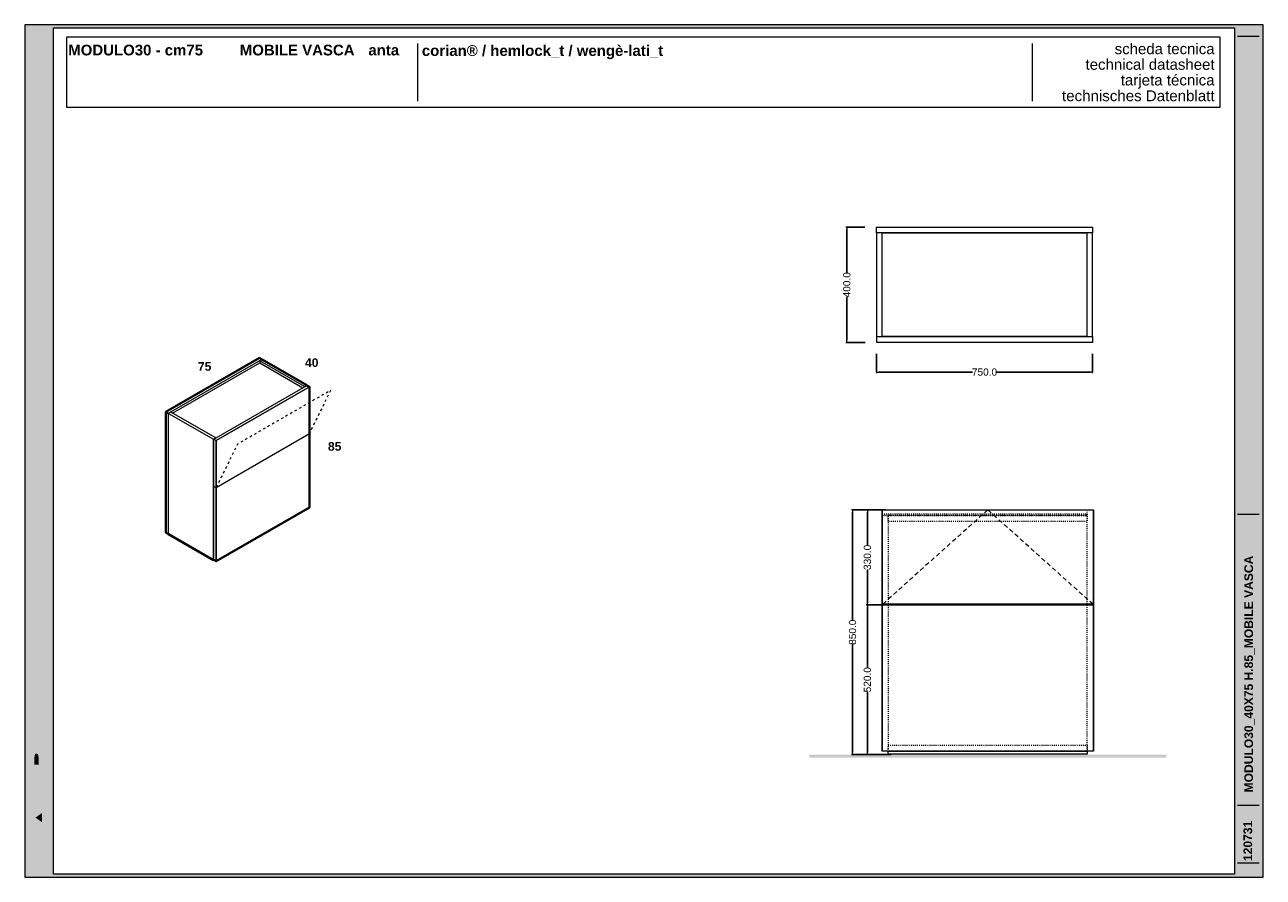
# Model space of a CAD drawing. Header units: millimetres. Extents: x 23321 to 49942, y -33706 to -16645.
# Tile 22 of 27: x 45642 to 49942, y -33706 to -30746. Entities that reach past the tile are written whole.
import ezdxf

# ---------------------------------------------------------------- set-up
doc = ezdxf.new("R2010")
doc.units = ezdxf.units.MM
doc.header["$MEASUREMENT"] = 0
doc.linetypes.add('AStair_dashed', pattern=[1800, 800, -1000])
doc.linetypes.add('Tratteggio', pattern=[25, 15, -10])
for name, color, linetype, lineweight in [('032-Muri Esterni.MVI_Num_Penna__91', 255, 'Continuous', 13), ('036-SOLAI_MVI_Num_Penna__95', 8, 'Continuous', 13), ('0_Num_Penna__1', 7, 'Continuous', 9), ('0_Num_Penna__21', 7, 'Continuous', 20), ('0_Num_Penna__41', 7, 'Continuous', 40), ('1_Num_Penna__21', 7, 'Continuous', 20), ('Bordi_Num_Penna__1', 7, 'Continuous', 9), ('Retini_Num_Penna__1', 7, 'Continuous', 9), ('SCRITTE_Num_Penna__95', 251, 'Continuous', 13), ('squadratura_schede', 8, 'Continuous', 13), ('Strumenti_Num_Penna__91', 255, 'Continuous', 13), ('Testi_Num_Penna__1', 7, 'Continuous', 9), ('Testi_Num_Penna__91', 255, 'Continuous', 13)]:
    doc.layers.add(name, color=color, linetype=linetype, lineweight=lineweight)
doc.layers.add('091-Quote lineari.XII', color=7, linetype='Continuous')
doc.layers.add('0_Num_Penna__95', color=7, linetype='Continuous', lineweight=13, true_color=0x616161)
doc.styles.add('GENERATED_STYLE_1', font='swiss.ttf')
doc.styles.add('GENERATED_STYLE_2', font='swissb.ttf')
doc.styles.add('GENERATED_STYLE_4', font='arialbd.ttf')
doc.dimstyles.new('GENERATED_STYLE__1', dxfattribs={"dimtxt": 25, "dimasz": 7.6, "dimexe": 0.18, "dimexo": 40, "dimgap": 0.09, "dimtad": 0, "dimtih": 1, "dimtoh": 1, "dimdec": 1, "dimzin": 0, "dimdsep": 46, "dimtxsty": 'GENERATED_STYLE_1', "dimblk": 'ARROWHEAD_0', "dimblk1": 'ARROWHEAD_0', "dimblk2": 'ARROWHEAD_0', "dimcen": 0.09, "dimclrd": 7, "dimclre": 7, "dimclrt": 7, "dimazin": 0, "dimtfac": 1, "dimtdec": 4, "dimtmove": 0, "dimatfit": 3, "dimfxl": 1, "dimtolj": 1, "dimtzin": 0, "dimarcsym": 0})
doc.dimstyles.new('GENERATED_STYLE__2', dxfattribs={"dimtxt": 25, "dimasz": 7.6, "dimexe": 0.18, "dimexo": 40, "dimgap": 0.09, "dimtad": 0, "dimdec": 1, "dimzin": 0, "dimdsep": 46, "dimtxsty": 'GENERATED_STYLE_1', "dimblk": 'ARROWHEAD_0', "dimblk1": 'ARROWHEAD_0', "dimblk2": 'ARROWHEAD_0', "dimcen": 0.09, "dimclrd": 7, "dimclre": 7, "dimclrt": 7, "dimazin": 0, "dimtfac": 1, "dimtdec": 4, "dimtmove": 0, "dimatfit": 3, "dimfxl": 1, "dimtolj": 1, "dimtzin": 0, "dimarcsym": 0})

# ---------------------------------------------------------------- blocks, each defined once
blk = doc.blocks.new('ARROWHEAD_0')
at = {"color": 0, "linetype": 'Continuous', "lineweight": 0}
for p, q in [((0, 0), (-1, 0)), ((0, -0.5), (0, 0.5))]:
    blk.add_line(p, q, dxfattribs=at)
blk = doc.blocks.new('*D28')
at = {"layer": '091-Quote lineari.XII', "color": 7, "linetype": 'Continuous', "lineweight": -2}
for p, q in [((48580.1, -32430.2), (48515.7, -32430.2)), ((48515.9, -32437.8), (48515.9, -32813.4)), ((48515.9, -33272.6), (48515.9, -32897.1)), ((48598.1, -33280.2), (48515.7, -33280.2))]:
    blk.add_line(p, q, dxfattribs=at)
at = {"layer": 'Defpoints', "color": 0, "linetype": 'Continuous'}
for p in [(48515.9, -32430.2), (48620.1, -32430.2), (48638.1, -33280.2)]:
    blk.add_point(p, dxfattribs=at)
at = {"layer": '091-Quote lineari.XII', "color": 7, "linetype": 'Continuous', "lineweight": -2, "xscale": 7.6, "yscale": 7.6, "zscale": 7.6}
for p, rotation in [((48515.9, -32430.2), 90), ((48515.9, -33280.2), 270)]:
    blk.add_blockref('ARROWHEAD_0', p, dxfattribs=dict(at, rotation=rotation))
at = {"layer": '091-Quote lineari.XII', "color": 7, "linetype": 'Continuous', "insert": (48515.9, -32855.2), "char_height": 25, "attachment_point": 5, "rotation": 90, "style": 'GENERATED_STYLE_1'}
blk.add_mtext('\\A1;850.0', dxfattribs=at)
blk = doc.blocks.new('*D29')
at = {"layer": '091-Quote lineari.XII', "color": 7, "linetype": 'Continuous', "lineweight": -2}
for p, q in [((48631.8, -32430.2), (48567.3, -32430.2)), ((48567.5, -32437.8), (48567.5, -32553.2)), ((48567.5, -32752.6), (48567.5, -32637.3)), ((48649.8, -32760.2), (48567.3, -32760.2))]:
    blk.add_line(p, q, dxfattribs=at)
at = {"layer": 'Defpoints', "color": 0, "linetype": 'Continuous'}
for p in [(48567.5, -32430.2), (48671.8, -32430.2), (48689.8, -32760.2)]:
    blk.add_point(p, dxfattribs=at)
at = {"layer": '091-Quote lineari.XII', "color": 7, "linetype": 'Continuous', "lineweight": -2, "xscale": 7.6, "yscale": 7.6, "zscale": 7.6}
for p, rotation in [((48567.5, -32430.2), 90), ((48567.5, -32760.2), 270)]:
    blk.add_blockref('ARROWHEAD_0', p, dxfattribs=dict(at, rotation=rotation))
at = {"layer": '091-Quote lineari.XII', "color": 7, "linetype": 'Continuous', "insert": (48567.5, -32595.2), "char_height": 25, "attachment_point": 5, "rotation": 90, "style": 'GENERATED_STYLE_1'}
blk.add_mtext('\\A1;330.0', dxfattribs=at)
blk = doc.blocks.new('*D30')
at = {"layer": '091-Quote lineari.XII', "color": 7, "linetype": 'Continuous', "lineweight": -2}
for p, q in [((48631.8, -32760.2), (48567.3, -32760.2)), ((48567.5, -32767.8), (48567.5, -32978.3)), ((48567.5, -33272.6), (48567.5, -33062.2)), ((48649.8, -33280.2), (48567.3, -33280.2))]:
    blk.add_line(p, q, dxfattribs=at)
at = {"layer": 'Defpoints', "color": 0, "linetype": 'Continuous'}
for p in [(48567.5, -32760.2), (48671.8, -32760.2), (48689.8, -33280.2)]:
    blk.add_point(p, dxfattribs=at)
at = {"layer": '091-Quote lineari.XII', "color": 7, "linetype": 'Continuous', "lineweight": -2, "xscale": 7.6, "yscale": 7.6, "zscale": 7.6}
for p, rotation in [((48567.5, -32760.2), 90), ((48567.5, -33280.2), 270)]:
    blk.add_blockref('ARROWHEAD_0', p, dxfattribs=dict(at, rotation=rotation))
at = {"layer": '091-Quote lineari.XII', "color": 7, "linetype": 'Continuous', "insert": (48567.5, -33020.2), "char_height": 25, "attachment_point": 5, "rotation": 90, "style": 'GENERATED_STYLE_1'}
blk.add_mtext('\\A1;520.0', dxfattribs=at)
blk = doc.blocks.new('*D46')
at = {"layer": '091-Quote lineari.XII', "color": 7, "linetype": 'Continuous', "lineweight": -2}
for p, q in [((48559.1, -31448.8), (48495.7, -31448.8)), ((48495.9, -31456.4), (48495.9, -31606.8)), ((48495.9, -31841.2), (48495.9, -31690.8)), ((48560.1, -31848.8), (48495.7, -31848.8))]:
    blk.add_line(p, q, dxfattribs=at)
at = {"layer": 'Defpoints', "color": 0, "linetype": 'Continuous'}
for p in [(48495.9, -31448.8), (48599.1, -31448.8), (48600.1, -31848.8)]:
    blk.add_point(p, dxfattribs=at)
at = {"layer": '091-Quote lineari.XII', "color": 7, "linetype": 'Continuous', "lineweight": -2, "xscale": 7.6, "yscale": 7.6, "zscale": 7.6}
for p, rotation in [((48495.9, -31448.8), 90), ((48495.9, -31848.8), 270)]:
    blk.add_blockref('ARROWHEAD_0', p, dxfattribs=dict(at, rotation=rotation))
at = {"layer": '091-Quote lineari.XII', "color": 7, "linetype": 'Continuous', "insert": (48495.9, -31648.8), "char_height": 25, "attachment_point": 5, "rotation": 90, "style": 'GENERATED_STYLE_1'}
blk.add_mtext('\\A1;400.0', dxfattribs=at)
blk = doc.blocks.new('*D47')
at = {"layer": '091-Quote lineari.XII', "color": 7, "linetype": 'Continuous', "lineweight": -2}
for p, q in [((48599.1, -31888.8), (48599.1, -31952.1)), ((49349.1, -31888.8), (49349.1, -31952.1)), ((48606.7, -31951.9), (48932.4, -31951.9)), ((49341.5, -31951.9), (49015.9, -31951.9))]:
    blk.add_line(p, q, dxfattribs=at)
at = {"layer": 'Defpoints', "color": 0, "linetype": 'Continuous'}
for p in [(48599.1, -31848.8), (49349.1, -31848.8), (48599.1, -31951.9)]:
    blk.add_point(p, dxfattribs=at)
at = {"layer": '091-Quote lineari.XII', "color": 7, "linetype": 'Continuous', "lineweight": -2, "xscale": 7.6, "yscale": 7.6, "zscale": 7.6, "rotation": 180}
blk.add_blockref('ARROWHEAD_0', (48599.1, -31951.9), dxfattribs=at)
at = {"layer": '091-Quote lineari.XII', "color": 7, "linetype": 'Continuous', "lineweight": -2, "xscale": 7.6, "yscale": 7.6, "zscale": 7.6}
blk.add_blockref('ARROWHEAD_0', (49349.1, -31951.9), dxfattribs=at)
at = {"layer": '091-Quote lineari.XII', "color": 7, "linetype": 'Continuous', "insert": (48974.1, -31951.9), "char_height": 25, "attachment_point": 5, "style": 'GENERATED_STYLE_1'}
blk.add_mtext('\\A1;750.0', dxfattribs=at)

msp = doc.modelspace()

# ---------------------------------------------------------------- hatches: boundary and pattern name
at = {"layer": '032-Muri Esterni.MVI_Num_Penna__91', "linetype": 'Continuous'}
h = msp.add_hatch(color=256, dxfattribs=at)
h.paths.add_polyline_path([(45691.892, -33685.927, 0.41421356), (45722.667, -33655.151), (45722.667, -33145.335, 0.41421356), (45691.892, -33114.559, 0.41421356), (45661.117, -33145.335), (45661.117, -33655.151, 0.41421356)], flags=0)
h.paths.add_polyline_path([(45695.629, -33276.998), (45715.588, -33238.915), (45715.588, -33270.842), (45691.904, -33315.059), (45715.588, -33315.059), (45715.588, -33335.048), (45668.193, -33335.048), (45668.193, -33296.992), (45668.201, -33294.564), (45668.225, -33292.222), (45668.265, -33289.967), (45668.32, -33287.799), (45668.389, -33285.718), (45668.472, -33283.725), (45668.569, -33281.819), (45668.679, -33280), (45668.721, -33279.415), (45668.772, -33278.835), (45668.831, -33278.261), (45668.895, -33277.692), (45668.964, -33277.126), (45669.036, -33276.564), (45669.109, -33276.004), (45669.182, -33275.445), (45669.328, -33274.306), (45669.484, -33273.176), (45669.652, -33272.056), (45669.835, -33270.948), (45670.034, -33269.851), (45670.249, -33268.768), (45670.484, -33267.698), (45670.739, -33266.644), (45671.155, -33265.118), (45671.6, -33263.671), (45672.073, -33262.302), (45672.575, -33261.013), (45673.106, -33259.805), (45673.665, -33258.676), (45674.253, -33257.629), (45674.869, -33256.664), (45674.993, -33256.483), (45675.12, -33256.309), (45675.248, -33256.143), (45675.379, -33255.983), (45675.512, -33255.828), (45675.646, -33255.678), (45675.782, -33255.531), (45675.919, -33255.386), (45676.487, -33254.824), (45677.083, -33254.333), (45677.706, -33253.916), (45678.355, -33253.573), (45679.031, -33253.304), (45679.733, -33253.111), (45680.46, -33252.995), (45681.214, -33252.956), (45682.495, -33253.045), (45683.715, -33253.314), (45684.875, -33253.761), (45685.973, -33254.388), (45687.011, -33255.193), (45687.988, -33256.177), (45688.905, -33257.34), (45689.761, -33258.681), (45690.552, -33260.148), (45691.31, -33261.749), (45692.037, -33263.49), (45692.73, -33265.374), (45693.391, -33267.405), (45694.018, -33269.587), (45694.612, -33271.924), (45695.173, -33274.421)], flags=0)
h.paths.add_polyline_path([(45715.588, -33375.656), (45691.904, -33419.864), (45668.223, -33375.656), (45668.223, -33343.729), (45691.904, -33388.931), (45715.588, -33343.729)], flags=0)
h.paths.add_polyline_path([(45668.193, -33420.066), (45715.588, -33420.066), (45715.588, -33441.221), (45668.193, -33441.221)], flags=0)
h.paths.add_polyline_path([(45668.193, -33513.76), (45668.193, -33483.932), (45715.588, -33450.285), (45715.588, -33473.049), (45705.316, -33480.315), (45705.316, -33517.382), (45715.588, -33524.643), (45715.588, -33547.403)], flags=0)
h.paths.add_polyline_path([(45674.082, -33574.189), (45715.588, -33594.717), (45715.588, -33614.965), (45674.082, -33635.483), (45715.588, -33635.483), (45715.588, -33653.585), (45668.193, -33653.585), (45668.193, -33621.094), (45701.393, -33604.843), (45668.193, -33588.578), (45668.193, -33556.088), (45715.588, -33556.088), (45715.588, -33574.189)], flags=0)
h.paths.add_polyline_path([(45674.577, -33157.632), (45674.979, -33156.83), (45675.39, -33156.054), (45675.811, -33155.304), (45676.24, -33154.579), (45677.126, -33153.205), (45678.047, -33151.933), (45679.997, -33149.695), (45682.09, -33147.864), (45684.327, -33146.441), (45686.708, -33145.424), (45689.234, -33144.814), (45691.904, -33144.611), (45694.556, -33144.813), (45697.068, -33145.42), (45699.439, -33146.432), (45701.67, -33147.849), (45703.76, -33149.67), (45705.71, -33151.895), (45707.519, -33154.525), (45709.188, -33157.558), (45710.69, -33160.951), (45711.992, -33164.654), (45713.092, -33168.668), (45713.991, -33172.991), (45714.691, -33177.624), (45715.19, -33182.568), (45715.489, -33187.82), (45715.588, -33193.383), (45715.489, -33198.93), (45715.19, -33204.171), (45714.691, -33209.104), (45713.991, -33213.73), (45713.092, -33218.049), (45711.992, -33222.059), (45710.69, -33225.761), (45709.188, -33229.155), (45707.519, -33232.191), (45705.71, -33234.822), (45703.76, -33237.048), (45701.67, -33238.868), (45699.439, -33240.284), (45697.068, -33241.294), (45694.556, -33241.901), (45691.904, -33242.103), (45689.234, -33241.901), (45686.708, -33241.294), (45684.327, -33240.284), (45682.09, -33238.868), (45679.997, -33237.048), (45678.047, -33234.822), (45676.24, -33232.191), (45674.577, -33229.155), (45673.081, -33225.761), (45671.784, -33222.059), (45670.687, -33218.049), (45669.789, -33213.73), (45669.091, -33209.104), (45668.592, -33204.171), (45668.293, -33198.93), (45668.193, -33193.383), (45668.293, -33187.853), (45668.592, -33182.626), (45669.091, -33177.701), (45669.789, -33173.079), (45670.687, -33168.761), (45671.784, -33164.746), (45673.081, -33161.036)], flags=0)
for points in [[(45680.227, -33207.753), (45679.734, -33205.161), (45679.35, -33202.401), (45679.076, -33199.5), (45678.912, -33196.484), (45678.857, -33193.383), (45678.912, -33190.288), (45679.076, -33187.277), (45679.35, -33184.378), (45679.734, -33181.618), (45680.227, -33179.026), (45680.829, -33176.631), (45681.541, -33174.459), (45682.363, -33172.541), (45683.282, -33170.858), (45684.279, -33169.399), (45685.354, -33168.165), (45686.507, -33167.156), (45687.738, -33166.371), (45689.048, -33165.81), (45690.436, -33165.474), (45691.904, -33165.362), (45693.362, -33165.473), (45694.743, -33165.808), (45696.046, -33166.366), (45697.272, -33167.146), (45698.421, -33168.148), (45699.492, -33169.372), (45699.998, -33170.067), (45700.485, -33170.818), (45700.722, -33171.214), (45700.953, -33171.624), (45701.18, -33172.048), (45701.402, -33172.485), (45702.229, -33174.402), (45702.945, -33176.572), (45703.55, -33178.969), (45704.045, -33181.564), (45704.43, -33184.331), (45704.705, -33187.241), (45704.87, -33190.267), (45704.925, -33193.383), (45704.87, -33196.484), (45704.705, -33199.5), (45704.43, -33202.401), (45704.045, -33205.161), (45703.55, -33207.753), (45702.945, -33210.147), (45702.229, -33212.318), (45701.402, -33214.237), (45700.485, -33215.903), (45699.492, -33217.347), (45698.421, -33218.571), (45697.272, -33219.573), (45696.046, -33220.352), (45694.743, -33220.91), (45693.362, -33221.244), (45691.904, -33221.356), (45690.436, -33221.244), (45689.048, -33220.91), (45687.738, -33220.352), (45686.507, -33219.573), (45685.354, -33218.571), (45684.279, -33217.347), (45683.282, -33215.903), (45682.363, -33214.237), (45681.541, -33212.318), (45680.829, -33210.147)], [(45676.082, -33284.789), (45676.034, -33285.143), (45675.975, -33285.605), (45675.872, -33286.338), (45675.779, -33287.176), (45675.695, -33288.093), (45675.62, -33289.06), (45675.555, -33290.051), (45675.501, -33291.038), (45675.457, -33291.994), (45675.424, -33292.892), (45675.398, -33293.999), (45675.376, -33295.351), (45675.358, -33296.88), (45675.343, -33298.516), (45675.331, -33300.192), (45675.323, -33301.838), (45675.318, -33303.387), (45675.316, -33304.769), (45675.316, -33315.059), (45691.904, -33315.059), (45690.308, -33312.086), (45690.308, -33306.322), (45690.303, -33304.527), (45690.29, -33302.597), (45690.268, -33300.601), (45690.237, -33298.606), (45690.197, -33296.681), (45690.146, -33294.894), (45690.086, -33293.313), (45690.015, -33292.006), (45689.938, -33290.829), (45689.837, -33289.616), (45689.711, -33288.394), (45689.562, -33287.191), (45689.389, -33286.034), (45689.194, -33284.951), (45688.977, -33283.969), (45688.738, -33283.115), (45688.488, -33282.397), (45688.232, -33281.73), (45687.97, -33281.114), (45687.702, -33280.549), (45687.429, -33280.034), (45687.15, -33279.569), (45686.865, -33279.154), (45686.574, -33278.787), (45686.213, -33278.437), (45685.746, -33278.089), (45685.2, -33277.756), (45684.603, -33277.453), (45683.98, -33277.194), (45683.36, -33276.991), (45682.771, -33276.86), (45682.238, -33276.813), (45681.751, -33276.85), (45681.199, -33276.959), (45680.609, -33277.134), (45680.007, -33277.368), (45679.422, -33277.656), (45678.88, -33277.992), (45678.409, -33278.371), (45678.035, -33278.787), (45677.729, -33279.261), (45677.44, -33279.836), (45677.167, -33280.504), (45676.911, -33281.258), (45676.671, -33282.09), (45676.447, -33282.992), (45676.239, -33283.957)], [(45702.167, -33482.526), (45702.167, -33515.158), (45679.067, -33498.85)]]:
    msp.add_hatch(color=256, dxfattribs=at).paths.add_polyline_path(points, flags=0)
at = {"layer": 'Retini_Num_Penna__1', "linetype": 'Continuous'}
msp.add_hatch(color=256, dxfattribs=at).paths.add_polyline_path([(49605.17, -33280.245), (49605.17, -33290.245), (48366.104, -33290.245), (48366.104, -33280.245)])
msp.add_hatch(color=256, dxfattribs=at).paths.add_polyline_path([(49605.17, -33280.245), (49605.17, -33290.245), (48366.104, -33290.245), (48366.104, -33280.245)])
at = {"layer": 'squadratura_schede', "linetype": 'Continuous', "ltscale": 0.01}
h = msp.add_hatch(color=256, dxfattribs=at)
h.paths.add_polyline_path([(45641.873, -33705.927), (49941.873, -33705.927), (49941.873, -30745.925), (45641.873, -30745.925)])
h.paths.add_polyline_path([(49841.915, -30756.044), (49841.915, -33695.807), (45741.892, -33695.807), (45741.892, -30756.044)], flags=16)

# ---------------------------------------------------------------- linework, layer by layer
at = {"layer": '036-SOLAI_MVI_Num_Penna__95', "linetype": 'Tratteggio'}
msp.add_lwpolyline([(49351.137, -32758.245), (48985.637, -32430.245), (48620.137, -32758.245)], dxfattribs=at)
at = {"layer": '0_Num_Penna__1', "linetype": 'Continuous', "flags": 128}
for points in [[(46464.92, -31907.641), (46140.16, -32095.141), (46140.16, -32095.141), (46131.933, -32090.391), (46140.16, -32095.141), (46131.933, -32090.391), (46456.693, -31902.891), (46456.693, -31902.891), (46464.92, -31907.641), (46464.92, -31907.641), (46464.92, -31907.641)], [(46155.354, -32094.369), (46457.559, -31919.891)], [(46457.559, -31919.891), (46607.381, -32006.391)]]:
    msp.add_lwpolyline(points, dxfattribs=at)
at = {"layer": '0_Num_Penna__1'}
for points in [[(46131.933, -32090.391), (46456.693, -31902.891)], [(46620.804, -31997.641), (46612.577, -32002.391), (46457.559, -31912.891), (46464.92, -31908.641)], [(46457.559, -31912.891), (46457.559, -31919.891)], [(46140.16, -32105.141), (46140.16, -32514.141)], [(46305.138, -32179.897), (46149.256, -32090.887), (46141.067, -32095.615), (46296.911, -32184.646)], [(46141.067, -32513.617), (46141.067, -32095.615)], [(46296.911, -32184.646), (46305.138, -32179.897)], [(46296.911, -32604.641), (46296.911, -32184.646)], [(46305.138, -32179.897), (46305.138, -32180.891)], [(46629.898, -32166.891), (46629.898, -32166.891), (46306.004, -32353.891)], [(46306.004, -32353.891), (46297.777, -32349.141)]]:
    msp.add_lwpolyline(points, dxfattribs=at)
at = {"layer": '0_Num_Penna__1', "linetype": 'Continuous', "flags": 128}
for points in [[(46621.67, -31998.141), (46629.898, -32002.891), (46306.004, -32189.891), (46297.777, -32185.141)], [(46629.898, -32421.891), (46306.004, -32608.891), (46306.004, -32189.891), (46629.898, -32002.891)], [(46620.804, -31998.641), (46612.577, -32003.391), (46612.577, -32002.391), (46620.804, -31997.641)], [(46297.777, -32604.141), (46297.777, -32185.141), (46306.004, -32189.891), (46306.004, -32608.891)], [(48620.137, -32430.245), (49351.137, -32430.245), (49351.137, -32758.245), (48620.137, -32758.245)], [(48620.137, -33268.245), (48620.137, -32760.245), (49351.137, -32760.245), (49351.137, -33268.245)], [(49331.137, -33278.245), (48639.137, -33278.245), (48639.137, -33268.245), (49331.137, -33268.245)]]:
    msp.add_lwpolyline(points, close=True, dxfattribs=at)
at = {"layer": '0_Num_Penna__21'}
msp.add_lwpolyline([(48619.137, -32430.245), (49352.137, -32430.245), (49352.137, -33268.245), (48619.137, -33268.245)], close=True, dxfattribs=at)
at = {"layer": '0_Num_Penna__41'}
msp.add_lwpolyline([(46131.933, -32090.391), (46456.693, -31902.891), (46464.92, -31907.641), (46464.92, -31908.641), (46465.786, -31908.141), (46620.804, -31997.641), (46620.804, -31998.641), (46621.67, -31998.141), (46629.898, -32002.891), (46629.898, -32421.891), (46306.004, -32608.891), (46297.777, -32604.141), (46296.911, -32604.641), (46141.067, -32514.665), (46141.067, -32513.617), (46140.16, -32514.141), (46131.933, -32509.391), (46131.933, -32090.391)], dxfattribs=at)
at = {"layer": '0_Num_Penna__95', "linetype": 'AStair_dashed', "ltscale": 0.004, "flags": 128}
for points in [[(48619.137, -32450.245), (48639.137, -32450.245), (48639.137, -33268.245), (48619.137, -33268.245)], [(49330.137, -32444.245), (49330.137, -32450.245), (48620.137, -32450.245), (48620.137, -32444.245)], [(48639.137, -32471.245), (48639.137, -32450.245), (49330.137, -32450.245), (49330.137, -32471.245)], [(49331.137, -32430.245), (49351.137, -32430.245), (49351.137, -33268.245), (49331.137, -33268.245)], [(49331.137, -33268.245), (48639.137, -33268.245), (48639.137, -33247.245), (49331.137, -33247.245)]]:
    msp.add_lwpolyline(points, close=True, dxfattribs=at)
at = {"layer": '1_Num_Penna__21', "linetype": 'Continuous', "flags": 128}
msp.add_lwpolyline([(45787.173, -31032.177), (49791.934, -31032.177), (49791.934, -30789.524), (45787.173, -30789.524)], close=True, dxfattribs=at)
at = {"layer": 'Bordi_Num_Penna__1', "linetype": 'AStair_dashed', "ltscale": 0.01, "flags": 128}
msp.add_lwpolyline([(46629.898, -32166.891), (46704.244, -32015.123), (46380.35, -32202.123), (46306.004, -32353.891)], dxfattribs=at)
at = {"layer": 'Retini_Num_Penna__1', "linetype": 'Continuous', "flags": 128}
for points in [[(48599.137, -31448.787), (49349.137, -31448.787), (49349.137, -31468.787), (48599.137, -31468.787)], [(48619.137, -31468.787), (48599.137, -31468.787), (48599.137, -31827.787), (48619.137, -31827.787)], [(48619.137, -31468.787), (49329.137, -31468.787), (49329.137, -31827.787), (48619.137, -31827.787)], [(49349.137, -31468.787), (49329.137, -31468.787), (49329.137, -31827.787), (49349.137, -31827.787)], [(48600.137, -31828.787), (49349.137, -31828.787), (49349.137, -31848.787), (48600.137, -31848.787)]]:
    msp.add_lwpolyline(points, close=True, dxfattribs=at)
at = {"layer": 'SCRITTE_Num_Penna__95', "linetype": 'Continuous'}
for p, q in [((47005.859, -30810.85), (47005.859, -31010.85)), ((49139.554, -30810.85), (49139.554, -31010.85))]:
    msp.add_line(p, q, dxfattribs=at)
at = {"layer": 'squadratura_schede', "linetype": 'Continuous', "ltscale": 0.01, "flags": 128}
for points in [[(45641.873, -33705.927), (49941.873, -33705.927), (49941.873, -30745.925), (45641.873, -30745.925)], [(49841.915, -30756.044), (49841.915, -33695.807), (45741.892, -33695.807), (45741.892, -30756.044)]]:
    msp.add_lwpolyline(points, close=True, dxfattribs=at)
at = {"layer": 'Strumenti_Num_Penna__91', "linetype": 'Continuous'}
for p, q in [((49852.551, -30785.098), (49927.551, -30785.098)), ((49852.551, -32445.732), (49927.551, -32445.732)), ((49852.551, -33455.927), (49927.551, -33455.927)), ((49852.551, -33655.927), (49927.551, -33655.927))]:
    msp.add_line(p, q, dxfattribs=at)

# ---------------------------------------------------------------- texts
at = {"layer": 'Testi_Num_Penna__1', "linetype": 'Continuous', "style": 'GENERATED_STYLE_2'}
for s, insert, char_height, attachment_point in [('\\pt595.48,1042.1;MODULO30 - cm75^IMOBILE VASCA^Ianta', (45792.831, -30815.099), 37.21776, 1), ('corian® / hemlock_t / wengè-lati_t}', (47020.592, -30865.587), 37.20001, 7), ('{40}', (46614.894, -31904.041), 30, 1), ('75', (46243.099, -31917.329), 30, 1), ('{85}', (46694.47, -32194.987), 30, 1)]:
    msp.add_mtext(s, dxfattribs=dict(at, insert=insert, char_height=char_height, attachment_point=attachment_point))
at = {"layer": 'Testi_Num_Penna__1', "linetype": 'Continuous', "insert": (49772.953, -30810.817), "char_height": 37.21728, "attachment_point": 3, "line_spacing_factor": 0.873194, "style": 'GENERATED_STYLE_1'}
msp.add_mtext('\\A1;{\\fSwis721 BT|b0|i0|c0|p34;scheda tecnica\\P\\C251;technical datasheet\\P\\H1.007131x;tarjeta técnica\\P\\fSwis721 BT|b0|i0|c0|p34;technisches Datenblatt}', dxfattribs=at)
at = {"layer": 'Testi_Num_Penna__91', "linetype": 'Continuous', "attachment_point": 4, "rotation": 90, "style": 'GENERATED_STYLE_4'}
for s, insert, char_height in [('\\pt626.37;MODULO30_40X75 H.85_MOBILE VASCA', (49894.034, -33411.454), 29.99998), ('\\pt1029.9;120731', (49888.588, -33649.736), 30.00002)]:
    msp.add_mtext(s, dxfattribs=dict(at, insert=insert, char_height=char_height))

# ---------------------------------------------------------------- dimensions: what is measured, and where the dimension line sits
at = {"layer": '091-Quote lineari.XII', "linetype": 'Continuous'}
for base, p1, p2, angle, dimstyle, picture, middle in [((48495.856, -31448.787), (48600.137, -31848.787), (48599.137, -31448.787), 90, 'GENERATED_STYLE__2', '*D46', (48495.856, -31648.787)), ((48599.137, -31951.888), (49349.137, -31848.787), (48599.137, -31848.787), 180, 'GENERATED_STYLE__1', '*D47', (48974.137, -31951.888)), ((48515.856, -32430.245), (48638.137, -33280.245), (48620.137, -32430.245), 90, 'GENERATED_STYLE__2', '*D28', (48515.856, -32855.245)), ((48567.496, -32430.245), (48689.777, -32760.245), (48671.777, -32430.245), 90, 'GENERATED_STYLE__2', '*D29', (48567.496, -32595.245)), ((48567.496, -32760.245), (48689.777, -33280.245), (48671.777, -32760.245), 90, 'GENERATED_STYLE__2', '*D30', (48567.496, -33020.245))]:
    dim = msp.add_linear_dim(base=base, p1=p1, p2=p2, angle=angle, dimstyle=dimstyle, dxfattribs=at)
    dim.commit()
    dim.dimension.update_dxf_attribs({"geometry": picture, "text_midpoint": middle})

doc.saveas('drawing.dxf')
